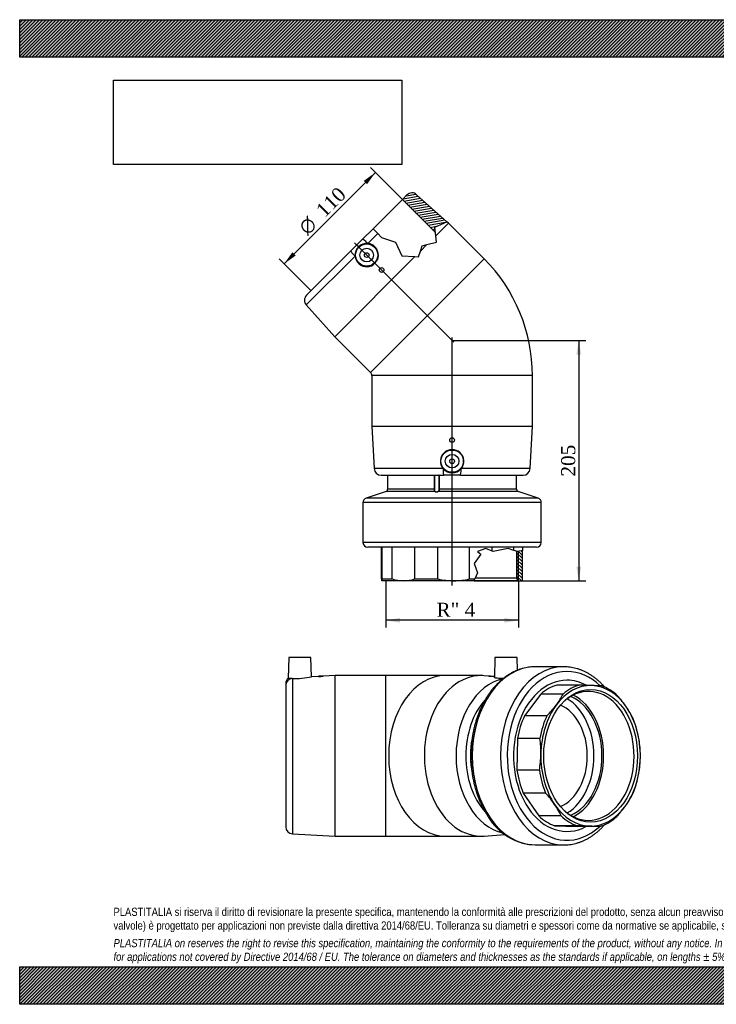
# Model space of a CAD drawing. Header units: millimetres. Extents: x 0 to 1188, y 0 to 840.
# Tile 1 of 2: x 0 to 594, y 0 to 840. Entities that reach past the tile are written whole.
import ezdxf
from ezdxf.enums import TextEntityAlignment as Align
from ezdxf.lldxf.tags import DXFTag

# ---------------------------------------------------------------- set-up
doc = ezdxf.new("R2010")
doc.units = ezdxf.units.MM
doc.header["$LTSCALE"] = 4
for name, color, linetype in [('Default', 7, 'Continuous'), ('DV3_Default', 7, 'Continuous'), ('GE4P110C', 7, 'Continuous'), ('IOF110C', 7, 'Continuous'), ('PARTE_PE_110', 7, 'Continuous')]:
    doc.layers.add(name, color=color, linetype=linetype)
doc.styles.add('SEACAD_Solid_Edge_ANSI1_Symbols', font='semeca1.ttf')
doc.styles.add('SEACAD_Times_New_Roman', font='times.ttf')
tags = doc.linetypes.add('CENTER2', pattern=[28.575, 19.05, -3.175, 3.175, -3.175]).pattern_tags.tags
tags[10:11] = [DXFTag(74, 4), DXFTag(75, 0), DXFTag(340, '0'), DXFTag(46, 0.0), DXFTag(50, 0.0), DXFTag(44, 0.0), DXFTag(45, 0.0)]
tags[8:9] = [DXFTag(74, 4), DXFTag(75, 0), DXFTag(340, '0'), DXFTag(46, 0.0), DXFTag(50, 0.0), DXFTag(44, 0.0), DXFTag(45, 0.0)]
tags[6:7] = [DXFTag(74, 4), DXFTag(75, 0), DXFTag(340, '0'), DXFTag(46, 0.0), DXFTag(50, 0.0), DXFTag(44, 0.0), DXFTag(45, 0.0)]
tags[4:5] = [DXFTag(74, 4), DXFTag(75, 0), DXFTag(340, '0'), DXFTag(46, 0.0), DXFTag(50, 0.0), DXFTag(44, 0.0), DXFTag(45, 0.0)]
doc.dimstyles.new('ANSImm', dxfattribs={"dimtxt": 12, "dimasz": 12, "dimexe": 6, "dimexo": 0, "dimgap": 3, "dimtad": 1, "dimdsep": 46, "dimtxsty": 'SEACAD_Times_New_Roman', "dimblk1": '_SE_FILLED', "dimblk2": '_SE_FILLED', "dimsah": 1, "dimcen": 6, "dimazin": 0, "dimtfac": 0.85, "dimtdec": 3, "dimtofl": 0, "dimtmove": 0, "dimatfit": 3, "dimfxl": 1, "dimarcsym": 0})
picture_1 = doc.add_image_def('image1.jpg', size_in_pixel=(4302, 1260))

# ---------------------------------------------------------------- blocks, each defined once
blk = doc.blocks.new('SE')
at = {"layer": 'GE4P110C', "color": 7, "linetype": 'Continuous'}
for p, q in [((229.37, 295.96), (228.9, 278.32)), ((248.37, 295.96), (229.37, 295.96)), ((248.8, 279.38), (248.37, 295.96)), ((405.2, 295.96), (404.75, 278.86)), ((424.2, 295.96), (405.2, 295.96)), ((424.49, 285.02), (424.2, 295.96)), ((232.55, 278.07), (232.55, 145.41)), ((254.89, 279.71), (248.77, 279.38)), ((258.87, 279.96), (254.87, 279.96)), ((254.87, 279.96), (254.87, 279.71)), ((268.87, 280.46), (258.84, 279.92)), ((258.87, 279.92), (258.87, 279.96)), ((268.87, 143.46), (268.87, 280.46)), ((311.87, 280.46), (268.87, 280.46)), ((311.87, 280.46), (311.87, 143.46)), ((363.08, 280.46), (311.87, 280.46)), ((393.49, 280.46), (363.08, 280.46)), ((401.37, 279.96), (396.08, 280.36)), ((399.97, 279.96), (403.97, 279.96)), ((399.97, 279.96), (399.97, 279.88)), ((403.97, 279.73), (403.97, 279.96)), ((404.77, 279.7), (403.97, 279.76)), ((226.87, 273.81), (226.87, 272.12)), ((226.87, 272.12), (226.87, 151.4)), ((232.55, 145.41), (268.87, 143.46)), ((268.87, 143.46), (311.87, 143.46)), ((311.87, 143.46), (363.08, 143.46)), ((363.08, 143.46), (393.49, 143.46)), ((396.08, 143.56), (413.77, 144.9))]:
    blk.add_line(p, q, dxfattribs=at)
for centre, radius, start, end in [((235.34, 344.61), 66.6, 264.45757, 267.59761), ((235.26, 345.43), 67.42, 267.69129, 281.58469), ((253.22, 347.84), 68.15, 271.38236, 274.75061), ((232.87, 151.4), 6, 180, 266.93351)]:
    blk.add_arc(centre, radius, start, end, dxfattribs=at)
for centre, major_axis, ratio, start_param, end_param in [((232.87, 273.81), (6, 0), 0.999969, 2.288282, 3.141651), ((232.87, 272.12), (-6, 0), 0.99327, 4.765909, 6.283185), ((363.08, 211.96), (0, -68.5), 0.707107, 3.141593, 6.283185), ((393.49, 211.96), (0, 68.5), 0.707107, 0, 3.19519), ((419.17, 211.96), (0, 66.55), 0.707107, 0.150882, 2.988601), ((393.49, 211.96), (0, 68.5), 0.707107, 6.229588, 6.283185), ((423.18, 211.96), (0, 60.56), 0.707107, 0.660446, 2.479881), ((423.18, 211.96), (0, 55), 0.707107, 1.297292, 1.849826)]:
    blk.add_ellipse(centre, major_axis=major_axis, ratio=ratio, start_param=start_param, end_param=end_param, dxfattribs=at)
for points, knots in [([(403.97, 279.73), (403.97, 279.72), (403.75, 279.71), (403.01, 279.71), (402.49, 279.72), (401.44, 279.74), (400.92, 279.76), (400.18, 279.82), (399.97, 279.85), (399.97, 279.88)], [0, 0, 0, 0, 0.125, 0.125, 0.25, 0.25, 0.375, 0.375, 0.4993894, 0.4993894, 0.4993894, 0.4993894]), ([(412.45, 278.03), (411.03, 278), (409.7, 278), (407.09, 278.12), (405.94, 278.28), (405.01, 278.58), (404.82, 278.69), (404.76, 278.82), (404.75, 278.84), (404.75, 278.86)], [0.0283472, 0.0283472, 0.0283472, 0.0283472, 0.125, 0.125, 0.25, 0.25, 0.3125, 0.3125, 0.3263173, 0.3263173, 0.3263173, 0.3263173])]:
    blk.add_open_spline(points, degree=3, knots=knots, dxfattribs=at)
at = {"layer": 'IOF110C', "color": 7, "linetype": 'Continuous'}
for p, q in [((477.18, 272.25), (458.09, 272.25)), ((444.26, 264.67), (430.46, 246.01)), ((463.35, 264.67), (444.26, 264.67)), ((449.55, 246.01), (430.46, 246.01)), ((424.47, 226.82), (424.04, 199.83)), ((443.56, 226.82), (424.47, 226.82)), ((443.13, 199.83), (424.04, 199.83)), ((429.4, 180.27), (442.59, 160.75)), ((448.49, 180.27), (429.4, 180.27)), ((461.68, 160.75), (442.59, 160.75)), ((456.16, 152.28), (475.25, 151.67)), ((475.26, 152.28), (456.16, 152.28)), ((494.34, 151.67), (475.25, 151.67))]:
    blk.add_line(p, q, dxfattribs=at)
for centre, radius, start, end in [((428.17, -1606.11), 1879, 88.18178, 88.50527), ((458.42, -657.89), 930.3, 87.66822, 88.19101), ((402.6, 296.23), 68.46, 323.33294, 332.55227), ((440.4, 200.82), 93.33, 34.29874, 41.91957), ((381.92, 311.81), 94.35, 315.78625, 323.23828), ((460.17, 214.46), 69.31, 24.91098, 34.19697), ((356.85, 214.62), 87.57, 359.14904, 8.00604), ((441.68, 211.9), 87.57, 359.14904, 8.00604), ((356.17, 214.87), 88.26, 350.18793, 358.99771), ((441, 212.14), 88.26, 350.18793, 358.99771), ((379.9, 118.58), 92.25, 34.25419, 41.96412), ((461.37, 209.37), 68.28, 323.32063, 332.56457), ((398.95, 131.63), 69.16, 24.90144, 34.20651), ((441.41, 224.31), 93.22, 315.74089, 323.28364), ((426.24, -1726.08), 1879, 88.18178, 88.50527), ((456.49, -777.86), 930.3, 87.66822, 88.19101)]:
    blk.add_arc(centre, radius, start, end, dxfattribs=at)
for centre, major_axis, start_param, end_param in [((466.67, 211.96), (0, 64.5), 0, 3.504843), ((466.67, 211.96), (0, 61.5), 0.198597, 0.541366), ((486.82, 211.96), (0, -60), 3.118875, 3.904273), ((484.99, 211.96), (0, -55.04), 0, 3.737929), ((485.76, 211.96), (0, 61.5), 0.198597, 0.541366), ((466.67, 211.96), (0, 64.5), 5.914473, 6.283185), ((486.82, 211.96), (0, 60), 5.47507, 6.260468), ((485.76, 211.96), (0, 61.5), 5.696384, 6.039153), ((459.03, 211.96), (0, -53), 0.293919, 2.847674), ((459.03, 211.96), (0, 55.04), 3.481538, 5.94324), ((486.82, 211.96), (0, 60), 0.762681, 1.548079), ((486.82, 211.96), (0, -60), 1.548079, 2.333477), ((466.67, 211.96), (0, 61.5), 0.983995, 1.326764), ((485.76, 211.96), (0, 61.5), 0.983995, 1.326764), ((485.76, 211.96), (0, 61.5), 4.910986, 5.253755), ((486.82, 211.96), (0, 60), 1.548079, 2.333477), ((486.82, 211.96), (0, -60), 0.762681, 1.548079), ((466.67, 211.96), (0, -61.5), 4.910986, 5.253755), ((485.76, 211.96), (0, -61.5), 4.910986, 5.253755), ((485.76, 211.96), (0, -61.5), 0.983995, 1.326764), ((486.82, 211.96), (0, -60), 5.47507, 6.260468), ((486.82, 211.96), (0, 60), 3.118875, 3.904273), ((466.67, 211.96), (0, -61.5), 5.696384, 6.039153), ((485.76, 211.96), (0, -61.5), 5.696384, 6.039153), ((484.99, 211.96), (0, -55.04), 5.686849, 6.283185), ((485.76, 211.96), (0, -61.5), 0.198597, 0.541366)]:
    blk.add_ellipse(centre, major_axis=major_axis, ratio=0.707107, start_param=start_param, end_param=end_param, dxfattribs=at)
blk.add_ellipse((486.82, 211.96), major_axis=(0, -56.54), ratio=0.707107, dxfattribs=at)
at = {"layer": 'PARTE_PE_110', "color": 7, "linetype": 'Continuous'}
for p, q in [((463.84, 287.96), (439.66, 287.96)), ((439.66, 135.96), (463.84, 135.96))]:
    blk.add_line(p, q, dxfattribs=at)
blk.add_arc((441.83, 185.16), 49.23, 210.76648, 267.51023, dxfattribs=at)
for centre, major_axis, start_param, end_param in [((439.66, 211.96), (0, -76), 3.141593, 6.283185), ((463.84, 211.96), (0, -76), 3.141593, 6.283185), ((463.84, 211.96), (0, -76), 3.139226, 3.141593), ((466.67, 211.96), (0, 72), 0, 3.721603), ((466.67, 211.96), (0, 72), 5.692341, 6.283185), ((466.67, 211.96), (0, 64.5), 0, 3.504843), ((466.67, 211.96), (0, 64.5), 5.914724, 6.283185), ((452.18, 211.96), (0, -53), 0.403929, 2.737664), ((452.18, 211.96), (0, 45), 3.424178, 6.0006), ((463.84, 211.96), (0, -76), 0, 0.00067)]:
    blk.add_ellipse(centre, major_axis=major_axis, ratio=0.707107, start_param=start_param, end_param=end_param, dxfattribs=at)
for points, knots in [([(439.72, 287.94), (439.42, 287.95), (438.38, 287.97), (436.39, 287.85), (433.92, 287.58), (431.45, 287.14), (429, 286.55), (426.57, 285.81), (424.16, 284.92), (421.79, 283.88), (419.45, 282.69), (417.15, 281.36), (414.9, 279.88), (412.7, 278.26), (410.55, 276.51), (408.47, 274.62), (406.45, 272.6), (404.49, 270.45), (402.61, 268.19), (400.81, 265.81), (399.09, 263.31), (397.45, 260.72), (395.9, 258.02), (394.44, 255.23), (393.07, 252.35), (391.8, 249.38), (390.63, 246.34), (389.56, 243.24), (388.6, 240.06), (387.73, 236.83), (386.98, 233.56), (386.33, 230.23), (385.79, 226.87), (385.36, 223.48), (385.04, 220.07), (384.83, 216.64), (384.73, 213.21), (384.75, 209.76), (384.88, 206.33), (385.12, 202.9), (385.47, 199.5), (385.93, 196.11), (386.5, 192.76), (387.18, 189.45), (387.96, 186.18), (388.85, 182.97), (389.85, 179.81), (390.95, 176.72), (392.15, 173.7), (393.45, 170.76), (394.84, 167.9), (396.32, 165.14), (397.92, 162.44), (398.94, 160.88), (399.53, 159.98)], [0.0004911, 0.0004911, 0.0004911, 0.0004911, 0.006869, 0.0259398, 0.0450103, 0.0640897, 0.0831872, 0.102311, 0.121468, 0.1406633, 0.1599004, 0.179181, 0.1985051, 0.2178713, 0.237277, 0.2567186, 0.2761921, 0.2956932, 0.3152173, 0.3347603, 0.3543182, 0.3738874, 0.3934648, 0.4130477, 0.432634, 0.4522218, 0.4718095, 0.4913961, 0.510981, 0.5305638, 0.5501445, 0.5697229, 0.5892994, 0.6088741, 0.6284475, 0.64802, 0.6675921, 0.6871643, 0.7067372, 0.7263112, 0.7458868, 0.7654646, 0.7850451, 0.8046286, 0.8242157, 0.8438064, 0.8634011, 0.8829996, 0.9026018, 0.9222072, 0.9418151, 0.9614244, 0.9810333, 1, 1, 1, 1]), ([(498.93, 270.51), (498.6, 270.88), (497.62, 271.98), (495.95, 273.73), (493.88, 275.68), (491.75, 277.51), (489.56, 279.2), (487.32, 280.74), (485.03, 282.15), (482.69, 283.4), (480.32, 284.51), (477.91, 285.47), (475.48, 286.28), (473.02, 286.93), (470.55, 287.42), (468.08, 287.76), (465.83, 287.94), (464.56, 287.94), (463.98, 287.94)], [0.7823052, 0.7823052, 0.7823052, 0.7823052, 0.7897666, 0.8043014, 0.8188211, 0.8333221, 0.8478008, 0.8622539, 0.8766781, 0.8910708, 0.9054301, 0.9197553, 0.9340468, 0.9483061, 0.9625365, 0.9767424, 0.9909292, 1, 1, 1, 1]), ([(463.88, 135.98), (464.38, 135.98), (465.57, 135.97), (467.73, 136.13), (470.2, 136.44), (472.67, 136.91), (475.11, 137.54), (477.54, 138.32), (479.94, 139.25), (482.3, 140.32), (484.63, 141.55), (486.91, 142.92), (489.15, 144.43), (491.34, 146.09), (493.47, 147.88), (495.54, 149.8), (497.35, 151.64), (498.45, 152.87), (498.9, 153.38)], [0, 0, 0, 0, 0.0076735, 0.0218419, 0.0360115, 0.0501894, 0.0643824, 0.0785963, 0.0928359, 0.1071048, 0.1214052, 0.135738, 0.1501029, 0.1644988, 0.1789233, 0.1933739, 0.2078473, 0.2180029, 0.2180029, 0.2180029, 0.2180029])]:
    blk.add_open_spline(points, degree=3, knots=knots, dxfattribs=at)
blk = doc.blocks.new('SE2')
at = {"layer": 'GE4P110C', "linetype": 'Continuous'}
h = blk.add_hatch(dxfattribs=at)
h.set_pattern_fill('LINE', scale=0.62992, angle=10, style=0)
edge = h.paths.add_edge_path()
edge.add_line((330.23, 690.5), (326.3, 686.56))
edge.add_line((326.3, 686.56), (354.5, 658.37))
edge.add_line((354.5, 658.37), (353.95, 663.12))
edge.add_line((353.95, 663.12), (364.13, 667.68))
edge.add_line((364.13, 667.68), (338.49, 690.72))
edge.add_arc((334.48, 686.25), 6, 48.06649, 135)
at = {"layer": 'IOF110C', "linetype": 'Continuous'}
h = blk.add_hatch(dxfattribs=at)
h.set_pattern_fill('LINE', scale=0.62992, angle=135, style=0)
h.paths.add_polyline_path([(428.73, 361.36), (428.74, 361.37), (428.74, 387.13), (424.56, 386.16), (423.76, 386.42), (423.76, 363.95), (425.26, 361.36)])
at = {"layer": 'DV3_Default', "color": 7, "linetype": 'CENTER2'}
for p, q in [((285.55, 649.53), (370.29, 564.8)), ((368.73, 357.24), (368.73, 568.92))]:
    blk.add_line(p, q, dxfattribs=at)
at = {"layer": 'GE4P110C', "color": 7, "linetype": 'Continuous'}
for p, q in [((330.23, 690.5), (326.3, 686.56)), ((364.13, 667.68), (338.49, 690.72)), ((301.43, 661.7), (326.3, 686.56)), ((354.5, 658.37), (326.3, 686.56)), ((353.95, 663.12), (364.13, 667.68)), ((365.54, 666.41), (354.81, 655.67)), ((365.54, 666.41), (364.13, 667.68)), ((395.95, 636.01), (365.54, 666.41)), ((292.37, 652.63), (301.43, 661.7)), ((305.28, 657.51), (296.88, 649.11)), ((301.43, 661.7), (305.28, 657.51)), ((305.28, 657.51), (308.39, 654.11)), ((354.81, 655.67), (353.95, 663.12)), ((355.45, 650.15), (354.81, 655.67)), ((282.45, 642.71), (292.37, 652.63)), ((308.39, 654.11), (320.58, 650.15)), ((320.58, 650.15), (325.75, 638.57)), ((341.8, 642.66), (347.28, 648.15)), ((341.8, 642.66), (343.26, 647.17)), ((343.26, 647.17), (347.28, 648.15)), ((347.28, 648.15), (355.45, 650.15)), ((282.45, 642.71), (244.59, 604.85)), ((325.75, 638.57), (337.01, 637.87)), ((340.18, 637.68), (341.8, 642.66)), ((244.36, 596.6), (285.97, 638.21)), ((337.01, 637.87), (268.67, 569.54)), ((299.08, 539.13), (395.95, 636.01)), ((337.01, 637.87), (340.18, 637.68)), ((244.36, 596.6), (268.67, 569.54)), ((268.67, 569.54), (299.08, 539.13)), ((437.23, 536.36), (300.23, 536.36)), ((300.23, 536.36), (300.23, 493.36)), ((437.23, 493.36), (437.23, 536.36)), ((300.23, 493.36), (437.23, 493.36)), ((300.23, 493.36), (302.17, 457.03)), ((435.28, 457.03), (437.23, 493.36)), ((361.02, 457.03), (302.17, 457.03)), ((435.28, 457.03), (376.43, 457.03)), ((308.16, 451.36), (361.71, 451.36)), ((375.74, 451.36), (361.71, 451.36)), ((375.74, 451.36), (429.29, 451.36))]:
    blk.add_line(p, q, dxfattribs=at)
for centre, radius in [((295.89, 639.19), 9.5), ((295.89, 639.19), 5.8), ((295.89, 639.19), 2), ((308.62, 626.46), 2), ((368.73, 481.36), 2), ((368.73, 463.36), 9.5), ((368.73, 463.36), 5.8), ((368.73, 463.36), 2)]:
    blk.add_circle(centre, radius, dxfattribs=at)
for centre, radius, start, end in [((334.48, 686.25), 6, 48.06649, 135), ((295.91, 639.17), 9.98, 84.43145, 185.56855), ((295.88, 639.2), 9.95, 185.7455, 84.2545), ((296.3, 536.36), 140.93, 0, 45), ((248.83, 600.61), 6, 135, 221.93351), ((296.3, 536.36), 3.93, 0, 45), ((368.73, 463.33), 9.95, 320.7455, 219.2545), ((308.16, 457.36), 6, 183.06649, 270), ((368.73, 463.37), 9.98, 219.43145, 320.56855), ((429.29, 457.36), 6, 270, 356.93351)]:
    blk.add_arc(centre, radius, start, end, dxfattribs=at)
for centre, major_axis, start_param, end_param in [((296.61, 648.39), (4.24, -4.24), 1.624317, 3.141593), ((286.69, 638.47), (-4.24, 4.24), 0, 1.517276), ((361.71, 457.36), (0, 6), 1.624317, 3.141593), ((375.74, 457.36), (0, -6), 0, 1.517276)]:
    blk.add_ellipse(centre, major_axis=major_axis, ratio=0.11582, start_param=start_param, end_param=end_param, dxfattribs=at)
at = {"layer": 'IOF110C', "color": 7, "linetype": 'Continuous'}
for p, q in [((308.44, 362.86), (308.44, 389.86)), ((309.05, 362.86), (309.05, 389.86)), ((317.51, 362.86), (317.51, 389.86)), ((337.04, 362.86), (337.04, 389.86)), ((356.59, 362.86), (356.59, 389.86)), ((383.59, 362.86), (383.59, 389.86)), ((397.45, 388.88), (390.32, 386.16)), ((402.78, 386.52), (397.45, 388.88)), ((402.78, 386.52), (402.78, 389.86)), ((403.6, 386.16), (402.78, 386.52)), ((416.39, 388.88), (403.6, 386.16)), ((421.43, 387.2), (416.39, 388.88)), ((421.43, 387.2), (421.43, 389.86)), ((424.56, 386.16), (421.43, 387.2)), ((423.76, 386.42), (423.76, 363.95)), ((429.02, 387.19), (424.56, 386.16)), ((425.24, 361.39), (425.24, 386.42)), ((428.74, 361.37), (428.74, 387.13)), ((429.02, 387.19), (429.02, 389.86)), ((393.18, 384.14), (387.47, 376.03)), ((390.32, 386.16), (393.18, 384.14)), ((387.47, 376.03), (390.51, 368.08)), ((308.71, 361.37), (308.73, 361.36)), ((308.73, 361.36), (308.74, 361.36)), ((327.27, 361.36), (308.74, 361.36)), ((309.05, 362.86), (317.51, 362.86)), ((370.09, 361.36), (327.27, 361.36)), ((337.04, 362.86), (356.59, 362.86)), ((387.53, 361.36), (370.09, 361.36)), ((383.59, 362.86), (388.19, 362.86)), ((387.53, 361.36), (388.19, 362.86)), ((425.26, 361.36), (387.53, 361.36)), ((390.51, 368.08), (388.19, 362.86)), ((388.68, 363.95), (423.76, 363.95)), ((425.26, 361.36), (423.76, 363.95)), ((425.26, 361.36), (428.73, 361.36)), ((428.74, 361.37), (428.73, 361.36))]:
    blk.add_line(p, q, dxfattribs=at)
for centre, radius, start, end in [((327.43, 394.84), 33.49, 252.78363, 269.74226), ((327.14, 394.74), 33.38, 270.23105, 287.24306), ((370.22, 423.97), 62.62, 257.43302, 269.88335), ((369.96, 423.97), 62.62, 270.11693, 282.5667)]:
    blk.add_arc(centre, radius, start, end, dxfattribs=at)
for points in [[(308.44, 362.86), (308.49, 362.37), (308.54, 361.99), (308.64, 361.48), (308.69, 361.36), (308.74, 361.36)], [(308.74, 361.36), (308.79, 361.36), (308.84, 361.48), (308.95, 361.99), (309, 362.37), (309.05, 362.86)]]:
    blk.add_open_spline(points, degree=3, knots=[0, 0, 0, 0, 0.5, 0.5, 1, 1, 1, 1], dxfattribs=at)
at = {"layer": 'PARTE_PE_110', "color": 7, "linetype": 'Continuous'}
for p, q in [((313.73, 451.36), (313.73, 439.36)), ((353.71, 451.26), (353.68, 451.26)), ((353.68, 439.36), (353.68, 451.26)), ((357.63, 451.26), (353.71, 451.26)), ((353.71, 451.26), (353.71, 438.19)), ((357.63, 439.36), (357.63, 451.26)), ((357.75, 451.26), (357.63, 451.26)), ((357.75, 451.26), (357.75, 439.36)), ((423.73, 439.36), (423.73, 451.36)), ((312.36, 437.46), (295.47, 431.86)), ((353.88, 437.46), (312.36, 437.46)), ((353.68, 439.36), (313.73, 439.36)), ((353.71, 439.36), (353.68, 439.36)), ((425.1, 437.46), (356.89, 437.46)), ((357.75, 439.36), (357.63, 439.36)), ((423.73, 439.36), (357.75, 439.36)), ((441.99, 431.86), (425.1, 437.46)), ((441.99, 431.86), (295.47, 431.86)), ((444.73, 428.06), (292.73, 428.06)), ((292.73, 428.06), (292.73, 393.86)), ((444.73, 393.86), (444.73, 428.06)), ((444.73, 393.86), (292.73, 393.86)), ((440.73, 389.86), (296.73, 389.86))]:
    blk.add_line(p, q, dxfattribs=at)
for centre, radius, start, end in [((353.87, 451.26), 0.196, 150.05933, 181.04041), ((353.81, 451.26), 0.1, 90, 180), ((357.53, 451.26), 0.1, 0.1608, 90.22098), ((357.55, 451.26), 0.198, 359.46942, 29.88425), ((311.73, 439.36), 2, 288.34961, 0), ((355.38, 442.55), 5.32, 253.5523, 286.4477), ((355.39, 442.07), 4.74, 252.40174, 287.59826), ((425.73, 439.36), 2, 180, 251.65039), ((296.73, 428.06), 4, 108.34961, 180), ((440.73, 428.06), 4, 0, 71.65039), ((296.73, 393.86), 4, 180, 270), ((440.73, 393.86), 4, 270, 0)]:
    blk.add_arc(centre, radius, start, end, dxfattribs=at)
for centre, major_axis, ratio, start_param, end_param in [((353.87, 437.55), (-0.0445, -0.0896), 0.852922, 0.620877, 1.971172), ((356.88, 437.55), (0.0276, -0.0961), 0.542079, 4.557885, 5.90818)]:
    blk.add_ellipse(centre, major_axis=major_axis, ratio=ratio, start_param=start_param, end_param=end_param, dxfattribs=at)
for points, knots in [([(353.88, 437.46), (353.68, 437.56), (353.63, 437.79), (353.64, 438.48), (353.68, 438.91), (353.68, 439.36)], [0, 0, 0, 0, 0.5, 0.5, 1, 1, 1, 1]), ([(356.83, 437.55), (356.99, 437.6), (357.13, 437.68), (357.35, 437.9), (357.44, 438.04), (357.6, 438.53), (357.63, 438.94), (357.63, 439.36)], [0, 0, 0, 0, 0.25, 0.25, 0.5, 0.5, 1, 1, 1, 1]), ([(357.75, 439.36), (357.75, 438.91), (357.71, 438.48), (357.47, 437.79), (357.24, 437.56), (356.89, 437.46)], [0, 0, 0, 0, 0.5, 0.5, 1, 1, 1, 1])]:
    blk.add_open_spline(points, degree=3, knots=knots, dxfattribs=at)
for points in [[(353.71, 438.19), (353.71, 438.13), (353.71, 438.08), (353.72, 438.03)], [(353.72, 438.03), (353.73, 437.8), (353.8, 437.63), (353.96, 437.55)]]:
    blk.add_open_spline(points, degree=3, dxfattribs=at)
blk = doc.blocks.new('GDimGGroup')
at = {"layer": 'Default', "linetype": 'Continuous'}
for points in [[(293.39, 702.5), (296.22, 699.68), (303.29, 709.58)], [(232.58, 641.69), (225.51, 631.79), (235.41, 638.87)]]:
    blk.add_hatch(color=7, dxfattribs=at).paths.add_polyline_path(points)
at = {"layer": 'Default', "color": 7, "linetype": 'Continuous'}
for p, q in [((303.29, 709.58), (225.51, 631.79)), ((326.3, 686.56), (299.05, 713.82)), ((248.52, 608.78), (221.26, 636.04))]:
    blk.add_line(p, q, dxfattribs=at)
for s, style, p in [('110', 'SEACAD_Times_New_Roman', (251.52, 679.02)), ('O', 'SEACAD_Solid_Edge_ANSI1_Symbols', (236.76, 664.26))]:
    blk.add_text(s, height=12, rotation=45, dxfattribs=dict(at, style=style)).set_placement(p, align=Align.TOP_LEFT)
blk = doc.blocks.new('GDimGGroup1')
at = {"layer": 'Default', "linetype": 'Continuous'}
for points in [[(324.19, 325.58), (324.19, 329.58), (312.19, 327.58)], [(413.26, 325.58), (425.26, 327.58), (413.26, 329.58)]]:
    blk.add_hatch(color=7, dxfattribs=at).paths.add_polyline_path(points)
at = {"layer": 'Default', "color": 7, "linetype": 'Continuous'}
for p, q in [((312.19, 361.36), (312.19, 321.58)), ((425.26, 361.36), (425.26, 321.58)), ((425.26, 327.58), (312.19, 327.58))]:
    blk.add_line(p, q, dxfattribs=at)
at = {"layer": 'Default', "color": 7, "linetype": 'Continuous', "style": 'SEACAD_Times_New_Roman'}
blk.add_text('R" 4', height=12, dxfattribs=at).set_placement((355.38, 342.58), align=Align.TOP_LEFT)
blk = doc.blocks.new('DMBLK48')
at = {"layer": 'Default', "linetype": 'Continuous'}
for points in [[(478.71, 554.36), (476.71, 566.36), (474.71, 554.36)], [(478.71, 373.36), (474.71, 373.36), (476.71, 361.36)]]:
    blk.add_hatch(color=7, dxfattribs=at).paths.add_polyline_path(points)
at = {"layer": 'Default', "color": 7, "linetype": 'Continuous'}
for p, q in [((368.73, 566.36), (482.71, 566.36)), ((476.71, 566.36), (476.71, 361.36)), ((387.53, 361.36), (482.71, 361.36))]:
    blk.add_line(p, q, dxfattribs=at)
at = {"layer": 'Default', "color": 7, "linetype": 'Continuous', "style": 'SEACAD_Times_New_Roman'}
blk.add_text('205', height=12, rotation=90, dxfattribs=at).set_placement((461.71, 450.21), align=Align.TOP_LEFT)
blk = doc.blocks.new('_SE_FILLED')
at = {"color": 0}
blk.add_line((0, 0), (-1, 0), dxfattribs=at)
blk.add_solid([(0, 0), (-1, -0.1665), (-1, 0.1665), (0, 0)], dxfattribs=at)

msp = doc.modelspace()

# ---------------------------------------------------------------- hatches: boundary and pattern name
at = {"layer": 'Default', "linetype": 'Continuous'}
h = msp.add_hatch(dxfattribs=at)
h.set_pattern_fill('LINE', scale=0.629921, angle=45, style=0)
h.paths.add_polyline_path([(1188, 808), (1188, 840), (0, 840), (0, 808)])
for points in [[(1188, 808), (1188, 840), (0, 840), (0, 808)], [(1188, 0), (1188, 32), (0, 32), (0, 0)]]:
    msp.add_hatch(color=7, dxfattribs=at).paths.add_polyline_path(points)
h = msp.add_hatch(dxfattribs=at)
h.set_pattern_fill('LINE', scale=0.629921, angle=45, style=0)
h.paths.add_polyline_path([(1188, 0), (1188, 32), (0, 32), (0, 0)])

# ---------------------------------------------------------------- linework, layer by layer
at = {"layer": 'Default', "color": 7, "linetype": 'Continuous'}
for p, q in [((0, 840), (1188, 840)), ((0, 808), (0, 840)), ((1188, 808), (0, 808)), ((0, 32), (1188, 32)), ((0, 0), (0, 32)), ((1188, 0), (0, 0))]:
    msp.add_line(p, q, dxfattribs=at)

# ---------------------------------------------------------------- block references
at = {"layer": 'Default'}
for name in ['GDimGGroup', 'SE2', 'GDimGGroup1', 'SE']:
    msp.add_blockref(name, (0, 0), dxfattribs=at)

# ---------------------------------------------------------------- texts
at = {"layer": 'Default', "insert": (80, 82.409), "char_height": 7, "width": 1028, "attachment_point": 1}
msp.add_mtext("{\\fArial Narrow|b0||i0||c0|p34;\\C7;\\H7.;\\W1.;PLASTITALIA si riserva il diritto di revisionare la presente specifica, mantenendo la conformità alle prescrizioni del prodotto, senza alcun preavviso. In caso di assegnazione d'ordine si riserva di compiere una più dettagliata analisi tecnico/qualitativa. Il presente prodotto (ad esclusione delle \\P}{\\fArial Narrow|b0||i0||c0|p34;\\C7;\\H7.;\\W1.;valvole) è progettato per applicazioni non previste dalla direttiva 2014/68/EU. Tolleranza su diametri e spessori come da normative se applicabile, su lunghezze ±5%, su angoli ±2°, se non diversamente specificato.\\P}{\\fArial Narrow|b0||i0||c0|p34;\\C7;\\H2.;\\W1.;   \\P}{\\fArial Narrow|b0||i1||c0|p34;\\C7;\\H7.;\\W1.;PLASTITALIA on reserves the right to revise this specification, maintaining the conformity to the requirements of the product, without any notice. In case of assignation of order on will reserve to make a more detailed analysis technical/qualitative. This product (excluding valves) is designed \\P}{\\fArial Narrow|b0||i1||c0|p34;\\C7;\\H7.;\\W1.;for applications not covered by Directive 2014/68 / EU. The tolerance on diameters and thicknesses as the standards if applicable, on lengths ± 5%, on angles ± 2 °, unless otherwise indicated.\\P}", dxfattribs=at)

# ---------------------------------------------------------------- dimensions: what is measured, and where the dimension line sits
at = {"layer": 'Default', "color": 7, "linetype": 'Continuous'}
dim = msp.add_linear_dim(base=(476.706, 361.355), p1=(368.727, 566.355), p2=(387.525, 361.355), angle=90, text='\\A1;<>', dimstyle='ANSImm', dxfattribs=at)
dim.commit()
dim.dimension.update_dxf_attribs({"geometry": 'DMBLK48', "text_midpoint": (476.706, 463.855), "dimtype": 160})

# ---------------------------------------------------------------- pictures from other files: only their frames are drawn
image = msp.add_image(picture_1, insert=(80, 716.413), size_in_units=(245.829, 72))
image.dxf.flags = 7

doc.saveas('drawing.dxf')
